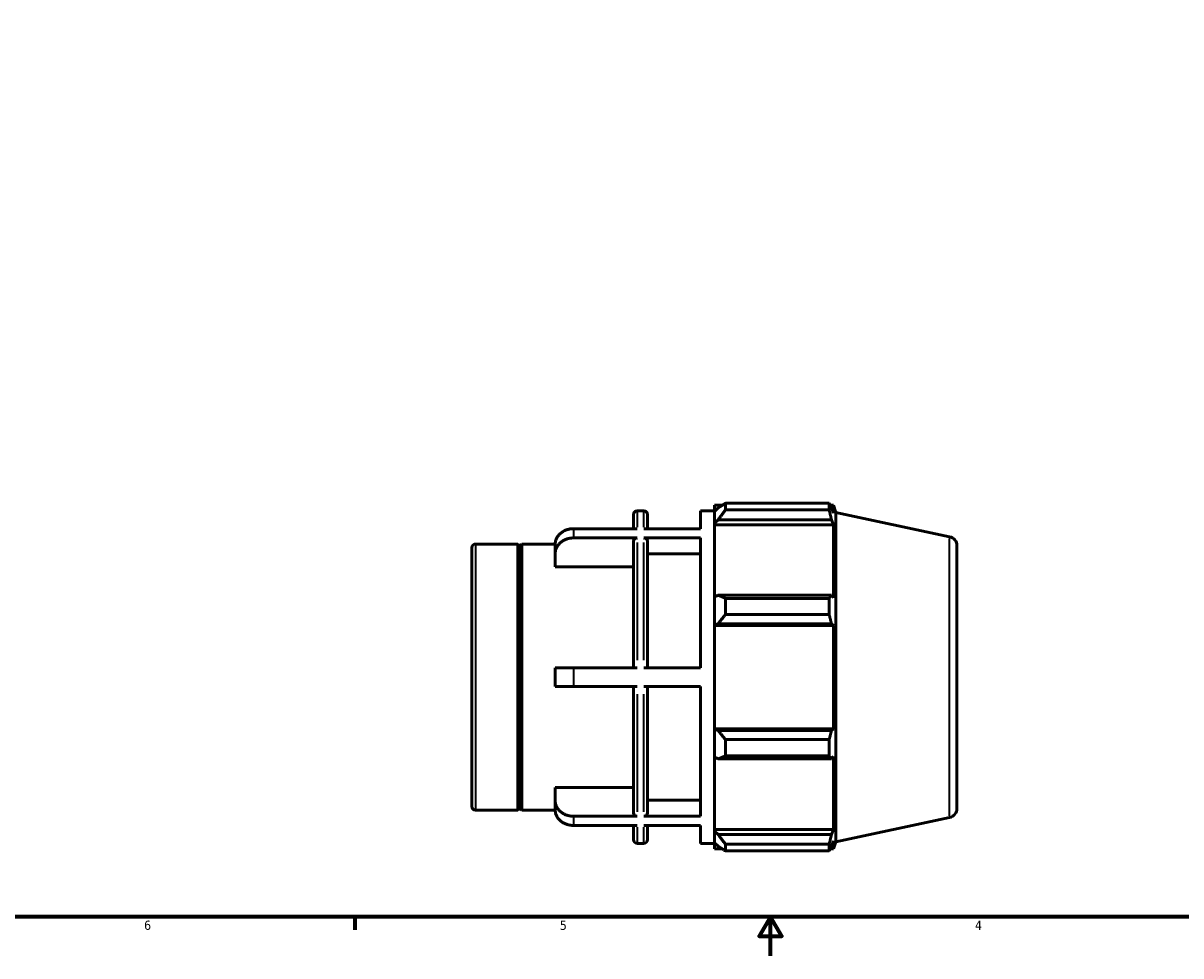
# Model space of a CAD drawing. Header units: inches. Extents: x -2.5 to 37.3, y -1.8 to 26.3.
# Tile 2 of 6: x 9.4 to 21.2, y 0.6 to 10.1. Entities that reach past the tile are written whole.
import ezdxf

# ---------------------------------------------------------------- set-up
doc = ezdxf.new("R2010")
doc.units = ezdxf.units.IN
doc.header["$MEASUREMENT"] = 0
for name, color, linetype, lineweight in [('Border (ANSI)', 7, 'Continuous', 70), ('Visible (ANSI)', 7, 'Continuous', 50), ('Visible Narrow (ANSI)', 7, 'Continuous', 35)]:
    doc.layers.add(name, color=color, linetype=linetype, lineweight=lineweight)
doc.styles.add('Note Text (ANSI)', font='tahoma.ttf')

# ---------------------------------------------------------------- blocks, each defined once
blk = doc.blocks.new('Borders Default Border')
at = {"layer": 'Border (ANSI)'}
blk.add_line((12.75, 1), (12.75, 0.866), dxfattribs=at)
at = {"layer": 'Border (ANSI)', "flags": 128}
for points in [[(0.5, 1), (0.5, 21), (33.5, 21), (33.5, 1), (0.5, 1)], [(17, 0.6), (17, 1), (16.885, 0.8), (17.115, 0.8), (17, 1)]]:
    blk.add_lwpolyline(points, dxfattribs=at)
at = {"layer": 'Border (ANSI)', "color": 5, "true_color": 0x0000ff, "char_height": 0.0945, "attachment_point": 7, "style": 'Note Text (ANSI)'}
for s, insert in [('6', (10.595, 0.864)), ('5', (14.847, 0.864)), ('4', (19.092, 0.866))]:
    blk.add_mtext(s, dxfattribs=dict(at, insert=insert))

msp = doc.modelspace()

# ---------------------------------------------------------------- linework, layer by layer
at = {"layer": 'Visible (ANSI)'}
for p, q in [((16.427, 5.209), (16.427, 5.146)), ((16.427, 5.209), (16.507, 5.209)), ((16.54, 5.23), (16.54, 5.162)), ((16.54, 5.23), (17.6, 5.23)), ((17.6, 5.162), (17.6, 5.23)), ((17.611, 5.209), (17.643, 5.209)), ((17.667, 5.136), (17.643, 5.209)), ((17.643, 5.128), (17.643, 5.209)), ((15.6, 4.97), (15.6, 5.115)), ((15.638, 5.153), (15.704, 5.153)), ((15.742, 5.115), (15.742, 4.97)), ((16.285, 4.97), (16.285, 5.153)), ((16.285, 5.153), (16.427, 5.153)), ((16.465, 5.182), (16.427, 5.146)), ((16.427, 5.028), (16.427, 5.146)), ((17.6, 5.162), (16.54, 5.162)), ((17.643, 5.128), (17.624, 5.182)), ((17.667, 1.768), (17.667, 5.136)), ((18.832, 4.888), (17.667, 5.136)), ((16.427, 5.028), (16.465, 5.061)), ((16.427, 5.011), (16.427, 5.028)), ((16.427, 5.011), (16.427, 4.272)), ((16.427, 5.011), (17.643, 5.011)), ((16.465, 5.061), (17.624, 5.061)), ((17.624, 5.061), (17.643, 5.011)), ((17.643, 4.263), (17.643, 5.011)), ((15.638, 4.97), (14.986, 4.97)), ((15.638, 4.875), (14.986, 4.875)), ((16.285, 4.97), (15.704, 4.97)), ((16.285, 4.875), (15.704, 4.875)), ((16.285, 3.546), (16.285, 4.875)), ((13.947, 2.129), (13.947, 4.775)), ((13.985, 4.813), (14.417, 4.813)), ((14.417, 2.091), (14.417, 4.813)), ((14.437, 4.793), (14.417, 4.813)), ((14.437, 4.793), (14.457, 4.813)), ((14.437, 2.111), (14.437, 4.793)), ((14.457, 2.091), (14.457, 4.813)), ((14.457, 4.813), (14.797, 4.813)), ((14.797, 4.711), (14.797, 4.806)), ((15.6, 3.546), (15.6, 4.842)), ((15.742, 4.842), (15.742, 3.546)), ((18.907, 4.795), (18.907, 2.108)), ((14.797, 4.58), (14.797, 4.711)), ((16.285, 4.711), (15.742, 4.711)), ((15.6, 4.58), (14.797, 4.58)), ((16.465, 4.29), (16.427, 4.272)), ((16.427, 3.986), (16.427, 4.272)), ((17.624, 4.29), (16.465, 4.29)), ((17.643, 4.263), (17.624, 4.29)), ((16.54, 4.257), (16.54, 4.092)), ((16.54, 4.257), (17.6, 4.257)), ((17.6, 4.092), (17.6, 4.257)), ((17.6, 4.092), (16.54, 4.092)), ((16.427, 3.986), (16.465, 3.997)), ((16.427, 3.98), (16.427, 3.986)), ((16.427, 3.98), (16.427, 2.923)), ((16.427, 3.98), (17.643, 3.98)), ((16.465, 3.997), (17.624, 3.997)), ((17.624, 3.997), (17.643, 3.98)), ((17.643, 2.923), (17.643, 3.98)), ((14.986, 3.546), (14.797, 3.546)), ((14.797, 3.357), (14.797, 3.546)), ((15.638, 3.546), (14.986, 3.546)), ((16.285, 3.546), (15.704, 3.546)), ((14.797, 3.357), (14.986, 3.357)), ((15.638, 3.357), (14.986, 3.357)), ((15.6, 2.061), (15.6, 3.357)), ((16.285, 3.357), (15.704, 3.357)), ((15.742, 3.357), (15.742, 2.061)), ((16.285, 2.028), (16.285, 3.357)), ((16.427, 2.918), (16.427, 2.923)), ((16.427, 2.923), (17.643, 2.923)), ((16.427, 2.631), (16.427, 2.918)), ((16.465, 2.906), (16.427, 2.918)), ((17.624, 2.906), (16.465, 2.906)), ((17.643, 2.923), (17.624, 2.906)), ((16.54, 2.812), (16.54, 2.647)), ((16.54, 2.812), (17.6, 2.812)), ((17.6, 2.647), (17.6, 2.812)), ((16.427, 2.631), (16.465, 2.614)), ((16.427, 2.631), (16.427, 1.893)), ((16.465, 2.614), (17.624, 2.614)), ((17.6, 2.647), (16.54, 2.647)), ((17.624, 2.614), (17.643, 2.64)), ((17.643, 1.893), (17.643, 2.64)), ((14.797, 2.192), (14.797, 2.323)), ((14.797, 2.323), (15.6, 2.323)), ((14.797, 2.098), (14.797, 2.192)), ((15.742, 2.192), (16.285, 2.192)), ((13.985, 2.091), (14.417, 2.091)), ((14.437, 2.111), (14.417, 2.091)), ((14.437, 2.111), (14.457, 2.091)), ((14.457, 2.091), (14.797, 2.091)), ((15.638, 2.028), (14.986, 2.028)), ((16.285, 2.028), (15.704, 2.028)), ((18.832, 2.016), (17.667, 1.768)), ((15.638, 1.934), (14.986, 1.934)), ((15.6, 1.789), (15.6, 1.934)), ((16.285, 1.934), (15.704, 1.934)), ((15.742, 1.934), (15.742, 1.789)), ((16.285, 1.751), (16.285, 1.934)), ((16.427, 1.876), (16.427, 1.893)), ((16.427, 1.893), (17.643, 1.893)), ((16.427, 1.757), (16.427, 1.876)), ((16.465, 1.842), (16.427, 1.876)), ((17.624, 1.842), (16.465, 1.842)), ((17.643, 1.893), (17.624, 1.842)), ((15.638, 1.751), (15.704, 1.751)), ((16.285, 1.751), (16.427, 1.751)), ((16.427, 1.757), (16.465, 1.721)), ((16.427, 1.757), (16.427, 1.694)), ((16.427, 1.694), (16.507, 1.694)), ((16.54, 1.742), (16.54, 1.673)), ((16.54, 1.742), (17.6, 1.742)), ((17.6, 1.673), (16.54, 1.673)), ((17.6, 1.673), (17.6, 1.742)), ((17.611, 1.694), (17.643, 1.694)), ((17.624, 1.721), (17.643, 1.775)), ((17.643, 1.694), (17.643, 1.775)), ((17.667, 1.768), (17.643, 1.694))]:
    msp.add_line(p, q, dxfattribs=at)
for centre, radius, start, end in [((15.638, 5.115), 0.0379, 90, 180), ((15.704, 5.115), 0.0379, 0, 90), ((18.812, 4.795), 0.0947, 0, 78), ((13.985, 4.775), 0.0379, 90, 180), ((13.985, 2.129), 0.0379, 180, 270), ((18.812, 2.108), 0.0947, 282, 0), ((15.638, 1.789), 0.0379, 180, 270), ((15.704, 1.789), 0.0379, 270, 0)]:
    msp.add_arc(centre, radius, start, end, dxfattribs=at)
for points, weights in [([(16.54, 5.23), (16.501, 5.206), (16.465, 5.182)], [1.01200032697, 1.00869515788, 1.00458004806]), ([(17.6, 5.23), (17.613, 5.206), (17.624, 5.182)], [1, 1.00120502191, 1.00159320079]), ([(16.465, 5.061), (16.501, 5.11), (16.54, 5.162)], [1.00458004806, 1.00869515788, 1.01200032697]), ([(17.624, 5.061), (17.613, 5.11), (17.6, 5.162)], [1.00159320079, 1.00120502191, 1]), ([(16.54, 4.257), (16.501, 4.273), (16.465, 4.29)], [1.01200032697, 1.00869515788, 1.00458004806]), ([(17.6, 4.257), (17.613, 4.273), (17.624, 4.29)], [1, 1.00120502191, 1.00159320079]), ([(16.465, 3.997), (16.501, 4.044), (16.54, 4.092)], [1.00458004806, 1.00869515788, 1.01200032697]), ([(17.624, 3.997), (17.613, 4.044), (17.6, 4.092)], [1.00159320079, 1.00120502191, 1]), ([(16.54, 2.812), (16.501, 2.86), (16.465, 2.906)], [1.01200032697, 1.00869515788, 1.00458004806]), ([(17.6, 2.812), (17.613, 2.86), (17.624, 2.906)], [1, 1.00120502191, 1.00159320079]), ([(16.465, 2.614), (16.501, 2.63), (16.54, 2.647)], [1.00458004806, 1.00869515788, 1.01200032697]), ([(17.624, 2.614), (17.613, 2.63), (17.6, 2.647)], [1.00159320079, 1.00120502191, 1]), ([(16.54, 1.742), (16.501, 1.793), (16.465, 1.842)], [1.01200032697, 1.00869515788, 1.00458004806]), ([(17.6, 1.742), (17.613, 1.793), (17.624, 1.842)], [1, 1.00120502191, 1.00159320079]), ([(16.465, 1.721), (16.501, 1.698), (16.54, 1.673)], [1.00458004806, 1.00869515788, 1.01200032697]), ([(17.624, 1.721), (17.613, 1.698), (17.6, 1.673)], [1.00159320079, 1.00120502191, 1])]:
    msp.add_rational_spline(points, weights, degree=2, dxfattribs=at)
for points, knots in [([(14.986, 4.97), (14.974, 4.97), (14.962, 4.969), (14.937, 4.965), (14.925, 4.961), (14.903, 4.954), (14.892, 4.948), (14.871, 4.936), (14.861, 4.929), (14.844, 4.915), (14.836, 4.906), (14.822, 4.888), (14.816, 4.878), (14.807, 4.859), (14.803, 4.849), (14.798, 4.827), (14.797, 4.816), (14.797, 4.806)], [0, 0, 0, 0, 0.0888216, 0.0888216, 0.1776432, 0.1776432, 0.2665352, 0.2665352, 0.3554272, 0.3554272, 0.4444153, 0.4444153, 0.5334035, 0.5334035, 0.6224921, 0.6224921, 0.7115806, 0.7115806, 0.7115806, 0.7115806]), ([(14.797, 4.711), (14.797, 4.721), (14.798, 4.733), (14.803, 4.754), (14.807, 4.765), (14.816, 4.784), (14.822, 4.793), (14.836, 4.812), (14.844, 4.82), (14.861, 4.835), (14.871, 4.842), (14.892, 4.854), (14.903, 4.859), (14.925, 4.867), (14.937, 4.87), (14.962, 4.874), (14.974, 4.875), (14.986, 4.875)], [-0.7115806, -0.7115806, -0.7115806, -0.7115806, -0.6224921, -0.6224921, -0.5334035, -0.5334035, -0.4444153, -0.4444153, -0.3554272, -0.3554272, -0.2665352, -0.2665352, -0.1776432, -0.1776432, -0.0888216, -0.0888216, 0, 0, 0, 0]), ([(15.638, 4.875), (15.633, 4.875), (15.628, 4.874), (15.619, 4.871), (15.615, 4.869), (15.608, 4.863), (15.605, 4.859), (15.601, 4.851), (15.6, 4.847), (15.6, 4.842)], [0, 0, 0, 0, 0.0355993, 0.0355993, 0.0712268, 0.0712268, 0.1068891, 0.1068891, 0.1425817, 0.1425817, 0.1425817, 0.1425817]), ([(15.742, 4.842), (15.742, 4.847), (15.741, 4.851), (15.737, 4.859), (15.734, 4.863), (15.727, 4.869), (15.723, 4.871), (15.714, 4.874), (15.709, 4.875), (15.704, 4.875)], [-0.1425817, -0.1425817, -0.1425817, -0.1425817, -0.1068891, -0.1068891, -0.0712268, -0.0712268, -0.0355993, -0.0355993, 0, 0, 0, 0]), ([(14.986, 2.028), (14.974, 2.028), (14.962, 2.029), (14.937, 2.033), (14.925, 2.037), (14.903, 2.044), (14.892, 2.05), (14.871, 2.062), (14.861, 2.069), (14.844, 2.083), (14.836, 2.092), (14.822, 2.11), (14.816, 2.12), (14.807, 2.139), (14.803, 2.149), (14.798, 2.171), (14.797, 2.182), (14.797, 2.192)], [0, 0, 0, 0, 0.0888216, 0.0888216, 0.1776432, 0.1776432, 0.2665352, 0.2665352, 0.3554272, 0.3554272, 0.4444153, 0.4444153, 0.5334035, 0.5334035, 0.6224921, 0.6224921, 0.7115806, 0.7115806, 0.7115806, 0.7115806]), ([(14.797, 2.098), (14.797, 2.088), (14.798, 2.076), (14.803, 2.055), (14.807, 2.044), (14.816, 2.025), (14.822, 2.016), (14.836, 1.997), (14.844, 1.989), (14.861, 1.974), (14.871, 1.967), (14.892, 1.955), (14.903, 1.95), (14.925, 1.942), (14.937, 1.939), (14.962, 1.935), (14.974, 1.934), (14.986, 1.934)], [-0.7115806, -0.7115806, -0.7115806, -0.7115806, -0.6224921, -0.6224921, -0.5334035, -0.5334035, -0.4444153, -0.4444153, -0.3554272, -0.3554272, -0.2665352, -0.2665352, -0.1776432, -0.1776432, -0.0888216, -0.0888216, 0, 0, 0, 0]), ([(15.6, 2.061), (15.6, 2.057), (15.601, 2.052), (15.605, 2.045), (15.608, 2.041), (15.615, 2.035), (15.619, 2.032), (15.628, 2.029), (15.633, 2.028), (15.638, 2.028)], [-0.1425817, -0.1425817, -0.1425817, -0.1425817, -0.1068891, -0.1068891, -0.0712268, -0.0712268, -0.0355993, -0.0355993, 0, 0, 0, 0]), ([(15.704, 2.028), (15.709, 2.028), (15.714, 2.029), (15.723, 2.032), (15.727, 2.035), (15.734, 2.041), (15.737, 2.045), (15.741, 2.052), (15.742, 2.057), (15.742, 2.061)], [0, 0, 0, 0, 0.0355993, 0.0355993, 0.0712268, 0.0712268, 0.1068891, 0.1068891, 0.1425817, 0.1425817, 0.1425817, 0.1425817])]:
    msp.add_open_spline(points, degree=3, knots=knots, dxfattribs=at)
at = {"layer": 'Visible Narrow (ANSI)'}
for p, q in [((15.638, 5.152), (15.638, 4.987)), ((15.704, 4.987), (15.704, 5.152)), ((14.986, 4.966), (14.986, 4.88)), ((18.832, 2.033), (18.832, 4.87)), ((13.985, 4.796), (13.985, 2.108)), ((15.638, 4.83), (15.638, 3.626)), ((15.704, 3.626), (15.704, 4.83)), ((14.986, 3.537), (14.986, 3.367)), ((15.638, 3.278), (15.638, 2.073)), ((15.704, 2.073), (15.704, 3.278)), ((14.986, 2.023), (14.986, 1.938)), ((15.638, 1.916), (15.638, 1.751)), ((15.704, 1.751), (15.704, 1.916))]:
    msp.add_line(p, q, dxfattribs=at)

# ---------------------------------------------------------------- block references
msp.add_blockref('Borders Default Border', (0, 0))

doc.saveas('drawing.dxf')
